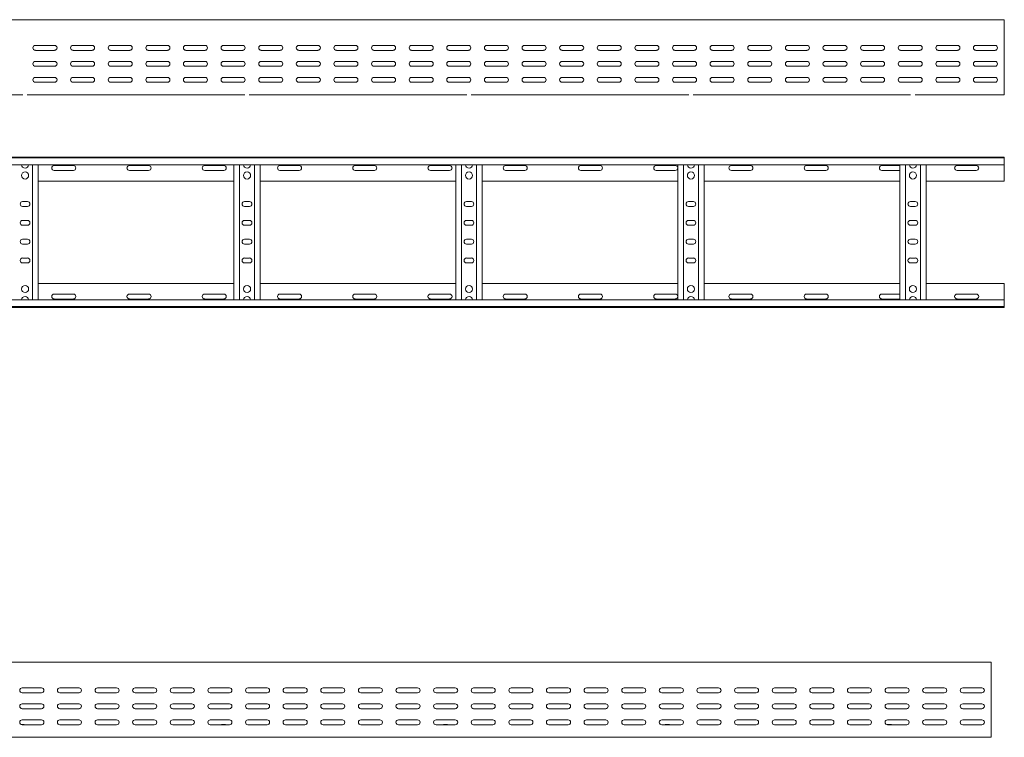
# Model space of a CAD drawing. Header units: millimetres. Extents: x -675 to 3662, y -5029 to -70.
# Tile 11 of 11: x 2354 to 3662, y -1024 to -70. Entities that reach past the tile are written whole.
import ezdxf

# ---------------------------------------------------------------- set-up
doc = ezdxf.new("R2010")
doc.units = ezdxf.units.MM

msp = doc.modelspace()

# ---------------------------------------------------------------- linework, layer by layer
at = {"color": 7, "linetype": 'Continuous', "lineweight": 15}
for p, q in [((3662.3, -69.8), (715.3, -69.8)), ((3662.3, -77.3), (3662.3, -69.8)), ((3662.3, -82.6), (3662.3, -77.3)), ((3662.3, -82.6), (3662.3, -82.9)), ((3662.3, -87.1), (3662.3, -82.9)), ((3662.3, -87.1), (3662.3, -166.8)), ((2400, -104.1), (2374.5, -104.1)), ((2450, -104.1), (2424.5, -104.1)), ((2500, -104.1), (2474.5, -104.1)), ((2550, -104.1), (2524.5, -104.1)), ((2600, -104.1), (2574.5, -104.1)), ((2650, -104.1), (2624.5, -104.1)), ((2700, -104.1), (2674.5, -104.1)), ((2750, -104.1), (2724.5, -104.1)), ((2800, -104.1), (2774.5, -104.1)), ((2850, -104.1), (2824.5, -104.1)), ((2900, -104.1), (2874.5, -104.1)), ((2950, -104.1), (2924.5, -104.1)), ((3000, -104.1), (2974.5, -104.1)), ((3050, -104.1), (3024.5, -104.1)), ((3100, -104.1), (3074.5, -104.1)), ((3150, -104.1), (3124.5, -104.1)), ((3200, -104.1), (3174.5, -104.1)), ((3250, -104.1), (3224.5, -104.1)), ((3300, -104.1), (3274.5, -104.1)), ((3350, -104.1), (3324.5, -104.1)), ((3400, -104.1), (3374.5, -104.1)), ((3450, -104.1), (3424.5, -104.1)), ((3500, -104.1), (3474.5, -104.1)), ((3550, -104.1), (3524.5, -104.1)), ((3600, -104.1), (3574.5, -104.1)), ((3650, -104.1), (3624.5, -104.1)), ((2374.5, -110.6), (2400, -110.6)), ((2424.5, -110.6), (2450, -110.6)), ((2474.5, -110.6), (2500, -110.6)), ((2524.5, -110.6), (2550, -110.6)), ((2574.5, -110.6), (2600, -110.6)), ((2624.5, -110.6), (2650, -110.6)), ((2674.5, -110.6), (2700, -110.6)), ((2724.5, -110.6), (2750, -110.6)), ((2774.5, -110.6), (2800, -110.6)), ((2824.5, -110.6), (2850, -110.6)), ((2874.5, -110.6), (2900, -110.6)), ((2924.5, -110.6), (2950, -110.6)), ((2974.5, -110.6), (3000, -110.6)), ((3024.5, -110.6), (3050, -110.6)), ((3074.5, -110.6), (3100, -110.6)), ((3124.5, -110.6), (3150, -110.6)), ((3174.5, -110.6), (3200, -110.6)), ((3224.5, -110.6), (3250, -110.6)), ((3274.5, -110.6), (3300, -110.6)), ((3324.5, -110.6), (3350, -110.6)), ((3374.5, -110.6), (3400, -110.6)), ((3424.5, -110.6), (3450, -110.6)), ((3474.5, -110.6), (3500, -110.6)), ((3524.5, -110.6), (3550, -110.6)), ((3574.5, -110.6), (3600, -110.6)), ((3624.5, -110.6), (3650, -110.6)), ((2400, -125.3), (2374.5, -125.3)), ((2450, -125.3), (2424.5, -125.3)), ((2500, -125.3), (2474.5, -125.3)), ((2550, -125.3), (2524.5, -125.3)), ((2600, -125.3), (2574.5, -125.3)), ((2650, -125.3), (2624.5, -125.3)), ((2700, -125.3), (2674.5, -125.3)), ((2750, -125.3), (2724.5, -125.3)), ((2800, -125.3), (2774.5, -125.3)), ((2850, -125.3), (2824.5, -125.3)), ((2900, -125.3), (2874.5, -125.3)), ((2950, -125.3), (2924.5, -125.3)), ((3000, -125.3), (2974.5, -125.3)), ((3050, -125.3), (3024.5, -125.3)), ((3100, -125.3), (3074.5, -125.3)), ((3150, -125.3), (3124.5, -125.3)), ((3200, -125.3), (3174.5, -125.3)), ((3250, -125.3), (3224.5, -125.3)), ((3300, -125.3), (3274.5, -125.3)), ((3350, -125.3), (3324.5, -125.3)), ((3400, -125.3), (3374.5, -125.3)), ((3450, -125.3), (3424.5, -125.3)), ((3500, -125.3), (3474.5, -125.3)), ((3550, -125.3), (3524.5, -125.3)), ((3600, -125.3), (3574.5, -125.3)), ((3650, -125.3), (3624.5, -125.3)), ((2374.5, -131.8), (2400, -131.8)), ((2424.5, -131.8), (2450, -131.8)), ((2474.5, -131.8), (2500, -131.8)), ((2524.5, -131.8), (2550, -131.8)), ((2574.5, -131.8), (2600, -131.8)), ((2624.5, -131.8), (2650, -131.8)), ((2674.5, -131.8), (2700, -131.8)), ((2724.5, -131.8), (2750, -131.8)), ((2774.5, -131.8), (2800, -131.8)), ((2824.5, -131.8), (2850, -131.8)), ((2874.5, -131.8), (2900, -131.8)), ((2924.5, -131.8), (2950, -131.8)), ((2974.5, -131.8), (3000, -131.8)), ((3024.5, -131.8), (3050, -131.8)), ((3074.5, -131.8), (3100, -131.8)), ((3124.5, -131.8), (3150, -131.8)), ((3174.5, -131.8), (3200, -131.8)), ((3224.5, -131.8), (3250, -131.8)), ((3274.5, -131.8), (3300, -131.8)), ((3324.5, -131.8), (3350, -131.8)), ((3374.5, -131.8), (3400, -131.8)), ((3424.5, -131.8), (3450, -131.8)), ((3474.5, -131.8), (3500, -131.8)), ((3524.5, -131.8), (3550, -131.8)), ((3574.5, -131.8), (3600, -131.8)), ((3624.5, -131.8), (3650, -131.8)), ((2373.4, -152.9), (2376.5, -152.9)), ((2400, -146.6), (2374.5, -146.6)), ((2374.5, -153.1), (2400, -153.1)), ((2450, -146.6), (2424.5, -146.6)), ((2424.5, -153.1), (2450, -153.1)), ((2500, -146.6), (2474.5, -146.6)), ((2474.5, -153.1), (2500, -153.1)), ((2550, -146.6), (2524.5, -146.6)), ((2524.5, -153.1), (2550, -153.1)), ((2600, -146.6), (2574.5, -146.6)), ((2574.5, -153.1), (2600, -153.1)), ((2650, -146.6), (2624.5, -146.6)), ((2624.5, -153.1), (2650, -153.1)), ((2640.1, -152.9), (2644, -152.9)), ((2700, -146.6), (2674.5, -146.6)), ((2674.5, -153.1), (2700, -153.1)), ((2750, -146.6), (2724.5, -146.6)), ((2724.5, -153.1), (2750, -153.1)), ((2800, -146.6), (2774.5, -146.6)), ((2774.5, -153.1), (2800, -153.1)), ((2850, -146.6), (2824.5, -146.6)), ((2824.5, -153.1), (2850, -153.1)), ((2900, -146.6), (2874.5, -146.6)), ((2874.5, -153.1), (2900, -153.1)), ((2950, -146.6), (2924.5, -146.6)), ((2924.5, -153.1), (2950, -153.1)), ((2935.1, -152.9), (2939, -152.9)), ((3000, -146.6), (2974.5, -146.6)), ((2974.5, -153.1), (3000, -153.1)), ((3050, -146.6), (3024.5, -146.6)), ((3024.5, -153.1), (3050, -153.1)), ((3100, -146.6), (3074.5, -146.6)), ((3074.5, -153.1), (3100, -153.1)), ((3150, -146.6), (3124.5, -146.6)), ((3124.5, -153.1), (3150, -153.1)), ((3200, -146.6), (3174.5, -146.6)), ((3174.5, -153.1), (3200, -153.1)), ((3250, -146.6), (3224.5, -146.6)), ((3224.5, -153.1), (3250, -153.1)), ((3230.1, -152.9), (3234, -152.9)), ((3300, -146.6), (3274.5, -146.6)), ((3274.5, -153.1), (3300, -153.1)), ((3350, -146.6), (3324.5, -146.6)), ((3324.5, -153.1), (3350, -153.1)), ((3400, -146.6), (3374.5, -146.6)), ((3374.5, -153.1), (3400, -153.1)), ((3450, -146.6), (3424.5, -146.6)), ((3424.5, -153.1), (3450, -153.1)), ((3500, -146.6), (3474.5, -146.6)), ((3474.5, -153.1), (3500, -153.1)), ((3550, -146.6), (3524.5, -146.6)), ((3524.5, -153.1), (3550, -153.1)), ((3525.1, -152.9), (3529, -152.9)), ((3600, -146.6), (3574.5, -146.6)), ((3574.5, -153.1), (3600, -153.1)), ((3650, -146.6), (3624.5, -146.6)), ((3624.5, -153.1), (3650, -153.1)), ((2068.7, -169.8), (2357.8, -169.8)), ((2363.7, -169.8), (2652.8, -169.8)), ((2658.7, -169.8), (2947.8, -169.8)), ((2953.7, -169.8), (3242.8, -169.8)), ((3248.7, -169.8), (3537.8, -169.8)), ((3543.7, -169.8), (3662.3, -169.8)), ((3662.3, -169.8), (3662.3, -166.8)), ((715.2, -252.5), (3662.3, -252.5)), ((3662.3, -253.6), (715.3, -253.6)), ((3662.3, -252.5), (3662.3, -253.6)), ((3662.3, -253.6), (3662.3, -262.7)), ((715.3, -262.7), (3662.3, -262.7)), ((2370.8, -442.3), (2370.8, -262.7)), ((2378.3, -442.3), (2378.3, -262.7)), ((2425, -263.8), (2399.5, -263.8)), ((2399.5, -270.3), (2425, -270.3)), ((2525, -263.8), (2499.5, -263.8)), ((2499.5, -270.3), (2525, -270.3)), ((2625, -263.8), (2599.5, -263.8)), ((2599.5, -270.3), (2625, -270.3)), ((2638.3, -442.3), (2638.3, -262.7)), ((2645.8, -442.3), (2645.8, -262.7)), ((2665.8, -442.3), (2665.8, -262.7)), ((2673.3, -442.3), (2673.3, -262.7)), ((2725, -263.8), (2699.5, -263.8)), ((2699.5, -270.3), (2725, -270.3)), ((2825, -263.8), (2799.5, -263.8)), ((2799.5, -270.3), (2825, -270.3)), ((2925, -263.8), (2899.5, -263.8)), ((2899.5, -270.3), (2925, -270.3)), ((2933.3, -442.3), (2933.3, -262.7)), ((2940.8, -442.3), (2940.8, -262.7)), ((2960.8, -442.3), (2960.8, -262.7)), ((2968.3, -442.3), (2968.3, -262.7)), ((3025, -263.8), (2999.5, -263.8)), ((2999.5, -270.3), (3025, -270.3)), ((3125, -263.8), (3099.5, -263.8)), ((3099.5, -270.3), (3125, -270.3)), ((3225, -263.8), (3199.5, -263.8)), ((3199.5, -270.3), (3225, -270.3)), ((3228.3, -442.3), (3228.3, -262.7)), ((3235.8, -442.3), (3235.8, -262.7)), ((3255.8, -442.3), (3255.8, -262.7)), ((3263.3, -442.3), (3263.3, -262.7)), ((3325, -263.8), (3299.5, -263.8)), ((3299.5, -270.3), (3325, -270.3)), ((3425, -263.8), (3399.5, -263.8)), ((3399.5, -270.3), (3425, -270.3)), ((3523.3, -263.8), (3499.5, -263.8)), ((3499.5, -270.3), (3523.3, -270.3)), ((3523.3, -442.3), (3523.3, -262.7)), ((3530.8, -442.3), (3530.8, -262.7)), ((3550.8, -442.3), (3550.8, -262.7)), ((3558.3, -442.3), (3558.3, -262.7)), ((3625, -263.8), (3599.5, -263.8)), ((3599.5, -270.3), (3625, -270.3)), ((3662.3, -262.7), (3662.3, -284.5)), ((2378.3, -284.5), (2638.3, -284.5)), ((2673.3, -284.5), (2933.3, -284.5)), ((2968.3, -284.5), (3228.3, -284.5)), ((3263.3, -284.5), (3523.3, -284.5)), ((3558.3, -284.5), (3662.3, -284.5)), ((2364, -311.8), (2357.5, -311.8)), ((2659, -311.8), (2652.5, -311.8)), ((2954, -311.8), (2947.5, -311.8)), ((3249, -311.8), (3242.5, -311.8)), ((3544, -311.8), (3537.5, -311.8)), ((2357.5, -318.3), (2364, -318.3)), ((2652.5, -318.3), (2659, -318.3)), ((2947.5, -318.3), (2954, -318.3)), ((3242.5, -318.3), (3249, -318.3)), ((3537.5, -318.3), (3544, -318.3)), ((2364, -336.8), (2357.5, -336.8)), ((2659, -336.8), (2652.5, -336.8)), ((2954, -336.8), (2947.5, -336.8)), ((3249, -336.8), (3242.5, -336.8)), ((3544, -336.8), (3537.5, -336.8)), ((2357.5, -343.3), (2364, -343.3)), ((2652.5, -343.3), (2659, -343.3)), ((2947.5, -343.3), (2954, -343.3)), ((3242.5, -343.3), (3249, -343.3)), ((3537.5, -343.3), (3544, -343.3)), ((2364, -361.8), (2357.5, -361.8)), ((2659, -361.8), (2652.5, -361.8)), ((2954, -361.8), (2947.5, -361.8)), ((3249, -361.8), (3242.5, -361.8)), ((3544, -361.8), (3537.5, -361.8)), ((2357.5, -368.3), (2364, -368.3)), ((2652.5, -368.3), (2659, -368.3)), ((2947.5, -368.3), (2954, -368.3)), ((3242.5, -368.3), (3249, -368.3)), ((3537.5, -368.3), (3544, -368.3)), ((2364, -386.8), (2357.5, -386.8)), ((2659, -386.8), (2652.5, -386.8)), ((2954, -386.8), (2947.5, -386.8)), ((3249, -386.8), (3242.5, -386.8)), ((3544, -386.8), (3537.5, -386.8)), ((2357.5, -393.3), (2364, -393.3)), ((2652.5, -393.3), (2659, -393.3)), ((2947.5, -393.3), (2954, -393.3)), ((3242.5, -393.3), (3249, -393.3)), ((3537.5, -393.3), (3544, -393.3)), ((2378.3, -420.5), (2638.3, -420.5)), ((2673.3, -420.5), (2933.3, -420.5)), ((2968.3, -420.5), (3228.3, -420.5)), ((3263.3, -420.5), (3523.3, -420.5)), ((3558.3, -420.5), (3662.3, -420.5)), ((3662.3, -442.3), (3662.3, -420.5)), ((3662.3, -442.3), (715.3, -442.3)), ((2399.5, -434.8), (2425, -434.8)), ((2425, -441.3), (2399.5, -441.3)), ((2499.5, -434.8), (2525, -434.8)), ((2525, -441.3), (2499.5, -441.3)), ((2599.5, -434.8), (2625, -434.8)), ((2625, -441.3), (2599.5, -441.3)), ((2699.5, -434.8), (2725, -434.8)), ((2725, -441.3), (2699.5, -441.3)), ((2799.5, -434.8), (2825, -434.8)), ((2825, -441.3), (2799.5, -441.3)), ((2899.5, -434.8), (2925, -434.8)), ((2925, -441.3), (2899.5, -441.3)), ((2999.5, -434.8), (3025, -434.8)), ((3025, -441.3), (2999.5, -441.3)), ((3099.5, -434.8), (3125, -434.8)), ((3125, -441.3), (3099.5, -441.3)), ((3199.5, -434.8), (3225, -434.8)), ((3225, -441.3), (3199.5, -441.3)), ((3299.5, -434.8), (3325, -434.8)), ((3325, -441.3), (3299.5, -441.3)), ((3399.5, -434.8), (3425, -434.8)), ((3425, -441.3), (3399.5, -441.3)), ((3499.5, -434.8), (3523.3, -434.8)), ((3523.3, -441.3), (3499.5, -441.3)), ((3599.5, -434.8), (3625, -434.8)), ((3625, -441.3), (3599.5, -441.3)), ((3662.3, -451.4), (3662.3, -442.3)), ((715.2, -452.5), (3662.3, -452.5)), ((715.3, -451.4), (3662.3, -451.4)), ((3662.3, -452.5), (3662.3, -451.4)), ((3644.7, -924.2), (697.7, -924.2)), ((3644.7, -931.7), (3644.7, -924.2)), ((3644.7, -937), (3644.7, -931.7)), ((3644.7, -937), (3644.7, -937.3)), ((3644.7, -941.5), (3644.7, -937.3)), ((3644.7, -941.5), (3644.7, -1021.2)), ((2382.5, -958.4), (2357, -958.4)), ((2357, -964.9), (2382.5, -964.9)), ((2432.5, -958.4), (2407, -958.4)), ((2407, -964.9), (2432.5, -964.9)), ((2482.5, -958.4), (2457, -958.4)), ((2457, -964.9), (2482.5, -964.9)), ((2532.5, -958.4), (2507, -958.4)), ((2507, -964.9), (2532.5, -964.9)), ((2582.5, -958.4), (2557, -958.4)), ((2557, -964.9), (2582.5, -964.9)), ((2632.5, -958.4), (2607, -958.4)), ((2607, -964.9), (2632.5, -964.9)), ((2682.5, -958.4), (2657, -958.4)), ((2657, -964.9), (2682.5, -964.9)), ((2732.5, -958.4), (2707, -958.4)), ((2707, -964.9), (2732.5, -964.9)), ((2782.5, -958.4), (2757, -958.4)), ((2757, -964.9), (2782.5, -964.9)), ((2832.5, -958.4), (2807, -958.4)), ((2807, -964.9), (2832.5, -964.9)), ((2882.5, -958.4), (2857, -958.4)), ((2857, -964.9), (2882.5, -964.9)), ((2932.5, -958.4), (2907, -958.4)), ((2907, -964.9), (2932.5, -964.9)), ((2982.5, -958.4), (2957, -958.4)), ((2957, -964.9), (2982.5, -964.9)), ((3032.5, -958.4), (3007, -958.4)), ((3007, -964.9), (3032.5, -964.9)), ((3082.5, -958.4), (3057, -958.4)), ((3057, -964.9), (3082.5, -964.9)), ((3132.5, -958.4), (3107, -958.4)), ((3107, -964.9), (3132.5, -964.9)), ((3182.5, -958.4), (3157, -958.4)), ((3157, -964.9), (3182.5, -964.9)), ((3232.5, -958.4), (3207, -958.4)), ((3207, -964.9), (3232.5, -964.9)), ((3282.5, -958.4), (3257, -958.4)), ((3257, -964.9), (3282.5, -964.9)), ((3332.5, -958.4), (3307, -958.4)), ((3307, -964.9), (3332.5, -964.9)), ((3382.5, -958.4), (3357, -958.4)), ((3357, -964.9), (3382.5, -964.9)), ((3432.5, -958.4), (3407, -958.4)), ((3407, -964.9), (3432.5, -964.9)), ((3482.5, -958.4), (3457, -958.4)), ((3457, -964.9), (3482.5, -964.9)), ((3532.5, -958.4), (3507, -958.4)), ((3507, -964.9), (3532.5, -964.9)), ((3582.5, -958.4), (3557, -958.4)), ((3557, -964.9), (3582.5, -964.9)), ((3632.5, -958.4), (3607, -958.4)), ((3607, -964.9), (3632.5, -964.9)), ((2382.5, -979.7), (2357, -979.7)), ((2432.5, -979.7), (2407, -979.7)), ((2482.5, -979.7), (2457, -979.7)), ((2532.5, -979.7), (2507, -979.7)), ((2582.5, -979.7), (2557, -979.7)), ((2632.5, -979.7), (2607, -979.7)), ((2682.5, -979.7), (2657, -979.7)), ((2732.5, -979.7), (2707, -979.7)), ((2782.5, -979.7), (2757, -979.7)), ((2832.5, -979.7), (2807, -979.7)), ((2882.5, -979.7), (2857, -979.7)), ((2932.5, -979.7), (2907, -979.7)), ((2982.5, -979.7), (2957, -979.7)), ((3032.5, -979.7), (3007, -979.7)), ((3082.5, -979.7), (3057, -979.7)), ((3132.5, -979.7), (3107, -979.7)), ((3182.5, -979.7), (3157, -979.7)), ((3232.5, -979.7), (3207, -979.7)), ((3282.5, -979.7), (3257, -979.7)), ((3332.5, -979.7), (3307, -979.7)), ((3382.5, -979.7), (3357, -979.7)), ((3432.5, -979.7), (3407, -979.7)), ((3482.5, -979.7), (3457, -979.7)), ((3532.5, -979.7), (3507, -979.7)), ((3582.5, -979.7), (3557, -979.7)), ((3632.5, -979.7), (3607, -979.7)), ((2357, -986.2), (2382.5, -986.2)), ((2407, -986.2), (2432.5, -986.2)), ((2457, -986.2), (2482.5, -986.2)), ((2507, -986.2), (2532.5, -986.2)), ((2557, -986.2), (2582.5, -986.2)), ((2607, -986.2), (2632.5, -986.2)), ((2657, -986.2), (2682.5, -986.2)), ((2707, -986.2), (2732.5, -986.2)), ((2757, -986.2), (2782.5, -986.2)), ((2807, -986.2), (2832.5, -986.2)), ((2857, -986.2), (2882.5, -986.2)), ((2907, -986.2), (2932.5, -986.2)), ((2957, -986.2), (2982.5, -986.2)), ((3007, -986.2), (3032.5, -986.2)), ((3057, -986.2), (3082.5, -986.2)), ((3107, -986.2), (3132.5, -986.2)), ((3157, -986.2), (3182.5, -986.2)), ((3207, -986.2), (3232.5, -986.2)), ((3257, -986.2), (3282.5, -986.2)), ((3307, -986.2), (3332.5, -986.2)), ((3357, -986.2), (3382.5, -986.2)), ((3407, -986.2), (3432.5, -986.2)), ((3457, -986.2), (3482.5, -986.2)), ((3507, -986.2), (3532.5, -986.2)), ((3557, -986.2), (3582.5, -986.2)), ((3607, -986.2), (3632.5, -986.2)), ((2355.9, -1007.3), (2358.9, -1007.3)), ((2382.5, -1000.9), (2357, -1000.9)), ((2357, -1007.4), (2382.5, -1007.4)), ((2432.5, -1000.9), (2407, -1000.9)), ((2407, -1007.4), (2432.5, -1007.4)), ((2482.5, -1000.9), (2457, -1000.9)), ((2457, -1007.4), (2482.5, -1007.4)), ((2532.5, -1000.9), (2507, -1000.9)), ((2507, -1007.4), (2532.5, -1007.4)), ((2582.5, -1000.9), (2557, -1000.9)), ((2557, -1007.4), (2582.5, -1007.4)), ((2632.5, -1000.9), (2607, -1000.9)), ((2607, -1007.4), (2632.5, -1007.4)), ((2622.5, -1007.3), (2626.4, -1007.3)), ((2682.5, -1000.9), (2657, -1000.9)), ((2657, -1007.4), (2682.5, -1007.4)), ((2732.5, -1000.9), (2707, -1000.9)), ((2707, -1007.4), (2732.5, -1007.4)), ((2782.5, -1000.9), (2757, -1000.9)), ((2757, -1007.4), (2782.5, -1007.4)), ((2832.5, -1000.9), (2807, -1000.9)), ((2807, -1007.4), (2832.5, -1007.4)), ((2882.5, -1000.9), (2857, -1000.9)), ((2857, -1007.4), (2882.5, -1007.4)), ((2932.5, -1000.9), (2907, -1000.9)), ((2907, -1007.4), (2932.5, -1007.4)), ((2917.5, -1007.3), (2921.4, -1007.3)), ((2982.5, -1000.9), (2957, -1000.9)), ((2957, -1007.4), (2982.5, -1007.4)), ((3032.5, -1000.9), (3007, -1000.9)), ((3007, -1007.4), (3032.5, -1007.4)), ((3082.5, -1000.9), (3057, -1000.9)), ((3057, -1007.4), (3082.5, -1007.4)), ((3132.5, -1000.9), (3107, -1000.9)), ((3107, -1007.4), (3132.5, -1007.4)), ((3182.5, -1000.9), (3157, -1000.9)), ((3157, -1007.4), (3182.5, -1007.4)), ((3232.5, -1000.9), (3207, -1000.9)), ((3207, -1007.4), (3232.5, -1007.4)), ((3212.5, -1007.3), (3216.4, -1007.3)), ((3282.5, -1000.9), (3257, -1000.9)), ((3257, -1007.4), (3282.5, -1007.4)), ((3332.5, -1000.9), (3307, -1000.9)), ((3307, -1007.4), (3332.5, -1007.4)), ((3382.5, -1000.9), (3357, -1000.9)), ((3357, -1007.4), (3382.5, -1007.4)), ((3432.5, -1000.9), (3407, -1000.9)), ((3407, -1007.4), (3432.5, -1007.4)), ((3482.5, -1000.9), (3457, -1000.9)), ((3457, -1007.4), (3482.5, -1007.4)), ((3532.5, -1000.9), (3507, -1000.9)), ((3507, -1007.4), (3532.5, -1007.4)), ((3507.5, -1007.3), (3511.4, -1007.3)), ((3582.5, -1000.9), (3557, -1000.9)), ((3557, -1007.4), (3582.5, -1007.4)), ((3632.5, -1000.9), (3607, -1000.9)), ((3607, -1007.4), (3632.5, -1007.4)), ((1756.2, -1024.2), (2635.3, -1024.2)), ((2635.3, -1024.2), (2641.2, -1024.2)), ((2641.2, -1024.2), (3520.3, -1024.2)), ((3520.3, -1024.2), (3526.2, -1024.2)), ((3526.2, -1024.2), (3644.7, -1024.2)), ((3644.7, -1024.2), (3644.7, -1021.2))]:
    msp.add_line(p, q, dxfattribs=at)
for centre in [(2360.8, -277), (2655.8, -277), (2950.8, -277), (3245.8, -277), (3540.8, -277), (2360.8, -428), (2655.8, -428), (2950.8, -428), (3245.8, -428), (3540.8, -428)]:
    msp.add_circle(centre, 4.75, dxfattribs=at)
for centre, radius, start, end in [((2374.5, -107.3), 3.25, 90, 270), ((2400, -107.3), 3.25, 270, 90), ((2424.5, -107.3), 3.25, 90, 270), ((2450, -107.3), 3.25, 270, 90), ((2474.5, -107.3), 3.25, 90, 270), ((2500, -107.3), 3.25, 270, 90), ((2524.5, -107.3), 3.25, 90, 270), ((2550, -107.3), 3.25, 270, 90), ((2574.5, -107.3), 3.25, 90, 270), ((2600, -107.3), 3.25, 270, 90), ((2624.5, -107.3), 3.25, 90, 270), ((2650, -107.3), 3.25, 270, 90), ((2674.5, -107.3), 3.25, 90, 270), ((2700, -107.3), 3.25, 270, 90), ((2724.5, -107.3), 3.25, 90, 270), ((2750, -107.3), 3.25, 270, 90), ((2774.5, -107.3), 3.25, 90, 270), ((2800, -107.3), 3.25, 270, 90), ((2824.5, -107.3), 3.25, 90, 270), ((2850, -107.3), 3.25, 270, 90), ((2874.5, -107.3), 3.25, 90, 270), ((2900, -107.3), 3.25, 270, 90), ((2924.5, -107.3), 3.25, 90, 270), ((2950, -107.3), 3.25, 270, 90), ((2974.5, -107.3), 3.25, 90, 270), ((3000, -107.3), 3.25, 270, 90), ((3024.5, -107.3), 3.25, 90, 270), ((3050, -107.3), 3.25, 270, 90), ((3074.5, -107.3), 3.25, 90, 270), ((3100, -107.3), 3.25, 270, 90), ((3124.5, -107.3), 3.25, 90, 270), ((3150, -107.3), 3.25, 270, 90), ((3174.5, -107.3), 3.25, 90, 270), ((3200, -107.3), 3.25, 270, 90), ((3224.5, -107.3), 3.25, 90, 270), ((3250, -107.3), 3.25, 270, 90), ((3274.5, -107.3), 3.25, 90, 270), ((3300, -107.3), 3.25, 270, 90), ((3324.5, -107.3), 3.25, 90, 270), ((3350, -107.3), 3.25, 270, 90), ((3374.5, -107.3), 3.25, 90, 270), ((3400, -107.3), 3.25, 270, 90), ((3424.5, -107.3), 3.25, 90, 270), ((3450, -107.3), 3.25, 270, 90), ((3474.5, -107.3), 3.25, 90, 270), ((3500, -107.3), 3.25, 270, 90), ((3524.5, -107.3), 3.25, 90, 270), ((3550, -107.3), 3.25, 270, 90), ((3574.5, -107.3), 3.25, 90, 270), ((3600, -107.3), 3.25, 270, 90), ((3624.5, -107.3), 3.25, 90, 270), ((3650, -107.3), 3.25, 270, 90), ((2374.5, -128.6), 3.25, 90, 270), ((2400, -128.6), 3.25, 270, 90), ((2424.5, -128.6), 3.25, 90, 270), ((2450, -128.6), 3.25, 270, 90), ((2474.5, -128.6), 3.25, 90, 270), ((2500, -128.6), 3.25, 270, 90), ((2524.5, -128.6), 3.25, 90, 270), ((2550, -128.6), 3.25, 270, 90), ((2574.5, -128.6), 3.25, 90, 270), ((2600, -128.6), 3.25, 270, 90), ((2624.5, -128.6), 3.25, 90, 270), ((2650, -128.6), 3.25, 270, 90), ((2674.5, -128.6), 3.25, 90, 270), ((2700, -128.6), 3.25, 270, 90), ((2724.5, -128.6), 3.25, 90, 270), ((2750, -128.6), 3.25, 270, 90), ((2774.5, -128.6), 3.25, 90, 270), ((2800, -128.6), 3.25, 270, 90), ((2824.5, -128.6), 3.25, 90, 270), ((2850, -128.6), 3.25, 270, 90), ((2874.5, -128.6), 3.25, 90, 270), ((2900, -128.6), 3.25, 270, 90), ((2924.5, -128.6), 3.25, 90, 270), ((2950, -128.6), 3.25, 270, 90), ((2974.5, -128.6), 3.25, 90, 270), ((3000, -128.6), 3.25, 270, 90), ((3024.5, -128.6), 3.25, 90, 270), ((3050, -128.6), 3.25, 270, 90), ((3074.5, -128.6), 3.25, 90, 270), ((3100, -128.6), 3.25, 270, 90), ((3124.5, -128.6), 3.25, 90, 270), ((3150, -128.6), 3.25, 270, 90), ((3174.5, -128.6), 3.25, 90, 270), ((3200, -128.6), 3.25, 270, 90), ((3224.5, -128.6), 3.25, 90, 270), ((3250, -128.6), 3.25, 270, 90), ((3274.5, -128.6), 3.25, 90, 270), ((3300, -128.6), 3.25, 270, 90), ((3324.5, -128.6), 3.25, 90, 270), ((3350, -128.6), 3.25, 270, 90), ((3374.5, -128.6), 3.25, 90, 270), ((3400, -128.6), 3.25, 270, 90), ((3424.5, -128.6), 3.25, 90, 270), ((3450, -128.6), 3.25, 270, 90), ((3474.5, -128.6), 3.25, 90, 270), ((3500, -128.6), 3.25, 270, 90), ((3524.5, -128.6), 3.25, 90, 270), ((3550, -128.6), 3.25, 270, 90), ((3574.5, -128.6), 3.25, 90, 270), ((3600, -128.6), 3.25, 270, 90), ((3624.5, -128.6), 3.25, 90, 270), ((3650, -128.6), 3.25, 270, 90), ((2374.5, -149.8), 3.25, 90, 270), ((2376.5, -154.7), 1.8, 63.4372, 90), ((2400, -149.8), 3.25, 270, 90), ((2424.5, -149.8), 3.25, 90, 270), ((2450, -149.8), 3.25, 270, 90), ((2474.5, -149.8), 3.25, 90, 270), ((2500, -149.8), 3.25, 270, 90), ((2524.5, -149.8), 3.25, 90, 270), ((2550, -149.8), 3.25, 270, 90), ((2574.5, -149.8), 3.25, 90, 270), ((2600, -149.8), 3.25, 270, 90), ((2624.5, -149.8), 3.25, 90, 270), ((2640.1, -154.7), 1.8, 90, 116.5628), ((2644, -154.7), 1.8, 63.4372, 90), ((2650, -149.8), 3.25, 270, 90), ((2674.5, -149.8), 3.25, 90, 270), ((2700, -149.8), 3.25, 270, 90), ((2724.5, -149.8), 3.25, 90, 270), ((2750, -149.8), 3.25, 270, 90), ((2774.5, -149.8), 3.25, 90, 270), ((2800, -149.8), 3.25, 270, 90), ((2824.5, -149.8), 3.25, 90, 270), ((2850, -149.8), 3.25, 270, 90), ((2874.5, -149.8), 3.25, 90, 270), ((2900, -149.8), 3.25, 270, 90), ((2924.5, -149.8), 3.25, 90, 270), ((2935.1, -154.7), 1.8, 90, 116.5628), ((2939, -154.7), 1.8, 63.4372, 90), ((2950, -149.8), 3.25, 270, 90), ((2974.5, -149.8), 3.25, 90, 270), ((3000, -149.8), 3.25, 270, 90), ((3024.5, -149.8), 3.25, 90, 270), ((3050, -149.8), 3.25, 270, 90), ((3074.5, -149.8), 3.25, 90, 270), ((3100, -149.8), 3.25, 270, 90), ((3124.5, -149.8), 3.25, 90, 270), ((3150, -149.8), 3.25, 270, 90), ((3174.5, -149.8), 3.25, 90, 270), ((3200, -149.8), 3.25, 270, 90), ((3224.5, -149.8), 3.25, 90, 270), ((3230.1, -154.7), 1.8, 90, 116.5628), ((3234, -154.7), 1.8, 63.4372, 90), ((3250, -149.8), 3.25, 270, 90), ((3274.5, -149.8), 3.25, 90, 270), ((3300, -149.8), 3.25, 270, 90), ((3324.5, -149.8), 3.25, 90, 270), ((3350, -149.8), 3.25, 270, 90), ((3374.5, -149.8), 3.25, 90, 270), ((3400, -149.8), 3.25, 270, 90), ((3424.5, -149.8), 3.25, 90, 270), ((3450, -149.8), 3.25, 270, 90), ((3474.5, -149.8), 3.25, 90, 270), ((3500, -149.8), 3.25, 270, 90), ((3524.5, -149.8), 3.25, 90, 270), ((3525.1, -154.7), 1.8, 90, 115.9384), ((3529, -154.7), 1.8, 63.4372, 90), ((3550, -149.8), 3.25, 270, 90), ((3574.5, -149.8), 3.25, 90, 270), ((3600, -149.8), 3.25, 270, 90), ((3624.5, -149.8), 3.25, 90, 270), ((3650, -149.8), 3.25, 270, 90), ((2360.8, -262.4), 4.75, 183.9233, 356.0767), ((2399.5, -267), 3.25, 90, 270), ((2425, -267), 3.25, 270, 90), ((2499.5, -267), 3.25, 90, 270), ((2525, -267), 3.25, 270, 90), ((2599.5, -267), 3.25, 90, 270), ((2625, -267), 3.25, 270, 90), ((2655.8, -262.4), 4.75, 183.9233, 356.0767), ((2699.5, -267), 3.25, 90, 270), ((2725, -267), 3.25, 270, 90), ((2799.5, -267), 3.25, 90, 270), ((2825, -267), 3.25, 270, 90), ((2899.5, -267), 3.25, 90, 270), ((2925, -267), 3.25, 270, 90), ((2950.8, -262.4), 4.75, 183.9233, 356.0767), ((2999.5, -267), 3.25, 90, 270), ((3025, -267), 3.25, 270, 90), ((3099.5, -267), 3.25, 90, 270), ((3125, -267), 3.25, 270, 90), ((3199.5, -267), 3.25, 90, 270), ((3225, -267), 3.25, 270, 90), ((3245.8, -262.4), 4.75, 183.9233, 356.0767), ((3299.5, -267), 3.25, 90, 270), ((3325, -267), 3.25, 270, 90), ((3399.5, -267), 3.25, 90, 270), ((3425, -267), 3.25, 270, 90), ((3499.5, -267), 3.25, 90, 270), ((3540.8, -262.4), 4.75, 183.9233, 356.0767), ((3599.5, -267), 3.25, 90, 270), ((3625, -267), 3.25, 270, 90), ((2357.5, -315), 3.25, 90, 270), ((2364, -315), 3.25, 270, 90), ((2652.5, -315), 3.25, 90, 270), ((2659, -315), 3.25, 270, 90), ((2947.5, -315), 3.25, 90, 270), ((2954, -315), 3.25, 270, 90), ((3242.5, -315), 3.25, 90, 270), ((3249, -315), 3.25, 270, 90), ((3537.5, -315), 3.25, 90, 270), ((3544, -315), 3.25, 270, 90), ((2357.5, -340), 3.25, 90, 270), ((2364, -340), 3.25, 270, 90), ((2652.5, -340), 3.25, 90, 270), ((2659, -340), 3.25, 270, 90), ((2947.5, -340), 3.25, 90, 270), ((2954, -340), 3.25, 270, 90), ((3242.5, -340), 3.25, 90, 270), ((3249, -340), 3.25, 270, 90), ((3537.5, -340), 3.25, 90, 270), ((3544, -340), 3.25, 270, 90), ((2357.5, -365), 3.25, 90, 270), ((2364, -365), 3.25, 270, 90), ((2652.5, -365), 3.25, 90, 270), ((2659, -365), 3.25, 270, 90), ((2947.5, -365), 3.25, 90, 270), ((2954, -365), 3.25, 270, 90), ((3242.5, -365), 3.25, 90, 270), ((3249, -365), 3.25, 270, 90), ((3537.5, -365), 3.25, 90, 270), ((3544, -365), 3.25, 270, 90), ((2357.5, -390), 3.25, 90, 270), ((2364, -390), 3.25, 270, 90), ((2652.5, -390), 3.25, 90, 270), ((2659, -390), 3.25, 270, 90), ((2947.5, -390), 3.25, 90, 270), ((2954, -390), 3.25, 270, 90), ((3242.5, -390), 3.25, 90, 270), ((3249, -390), 3.25, 270, 90), ((3537.5, -390), 3.25, 90, 270), ((3544, -390), 3.25, 270, 90), ((2360.8, -442.6), 4.75, 3.9233, 176.0767), ((2399.5, -438), 3.25, 90, 270), ((2425, -438), 3.25, 270, 90), ((2499.5, -438), 3.25, 90, 270), ((2525, -438), 3.25, 270, 90), ((2599.5, -438), 3.25, 90, 270), ((2625, -438), 3.25, 270, 90), ((2655.8, -442.6), 4.75, 3.9233, 176.0767), ((2699.5, -438), 3.25, 90, 270), ((2725, -438), 3.25, 270, 90), ((2799.5, -438), 3.25, 90, 270), ((2825, -438), 3.25, 270, 90), ((2899.5, -438), 3.25, 90, 270), ((2925, -438), 3.25, 270, 90), ((2950.8, -442.6), 4.75, 3.9233, 176.0767), ((2999.5, -438), 3.25, 90, 270), ((3025, -438), 3.25, 270, 90), ((3099.5, -438), 3.25, 90, 270), ((3125, -438), 3.25, 270, 90), ((3199.5, -438), 3.25, 90, 270), ((3225, -438), 3.25, 270, 90), ((3245.8, -442.6), 4.75, 3.9233, 176.0767), ((3299.5, -438), 3.25, 90, 270), ((3325, -438), 3.25, 270, 90), ((3399.5, -438), 3.25, 90, 270), ((3425, -438), 3.25, 270, 90), ((3499.5, -438), 3.25, 90, 270), ((3540.8, -442.6), 4.75, 3.9233, 176.0767), ((3599.5, -438), 3.25, 90, 270), ((3625, -438), 3.25, 270, 90), ((2357, -961.7), 3.25, 90, 270), ((2382.5, -961.7), 3.25, 270, 90), ((2407, -961.7), 3.25, 90, 270), ((2432.5, -961.7), 3.25, 270, 90), ((2457, -961.7), 3.25, 90, 270), ((2482.5, -961.7), 3.25, 270, 90), ((2507, -961.7), 3.25, 90, 270), ((2532.5, -961.7), 3.25, 270, 90), ((2557, -961.7), 3.25, 90, 270), ((2582.5, -961.7), 3.25, 270, 90), ((2607, -961.7), 3.25, 90, 270), ((2632.5, -961.7), 3.25, 270, 90), ((2657, -961.7), 3.25, 90, 270), ((2682.5, -961.7), 3.25, 270, 90), ((2707, -961.7), 3.25, 90, 270), ((2732.5, -961.7), 3.25, 270, 90), ((2757, -961.7), 3.25, 90, 270), ((2782.5, -961.7), 3.25, 270, 90), ((2807, -961.7), 3.25, 90, 270), ((2832.5, -961.7), 3.25, 270, 90), ((2857, -961.7), 3.25, 90, 270), ((2882.5, -961.7), 3.25, 270, 90), ((2907, -961.7), 3.25, 90, 270), ((2932.5, -961.7), 3.25, 270, 90), ((2957, -961.7), 3.25, 90, 270), ((2982.5, -961.7), 3.25, 270, 90), ((3007, -961.7), 3.25, 90, 270), ((3032.5, -961.7), 3.25, 270, 90), ((3057, -961.7), 3.25, 90, 270), ((3082.5, -961.7), 3.25, 270, 90), ((3107, -961.7), 3.25, 90, 270), ((3132.5, -961.7), 3.25, 270, 90), ((3157, -961.7), 3.25, 90, 270), ((3182.5, -961.7), 3.25, 270, 90), ((3207, -961.7), 3.25, 90, 270), ((3232.5, -961.7), 3.25, 270, 90), ((3257, -961.7), 3.25, 90, 270), ((3282.5, -961.7), 3.25, 270, 90), ((3307, -961.7), 3.25, 90, 270), ((3332.5, -961.7), 3.25, 270, 90), ((3357, -961.7), 3.25, 90, 270), ((3382.5, -961.7), 3.25, 270, 90), ((3407, -961.7), 3.25, 90, 270), ((3432.5, -961.7), 3.25, 270, 90), ((3457, -961.7), 3.25, 90, 270), ((3482.5, -961.7), 3.25, 270, 90), ((3507, -961.7), 3.25, 90, 270), ((3532.5, -961.7), 3.25, 270, 90), ((3557, -961.7), 3.25, 90, 270), ((3582.5, -961.7), 3.25, 270, 90), ((3607, -961.7), 3.25, 90, 270), ((3632.5, -961.7), 3.25, 270, 90), ((2357, -982.9), 3.25, 90, 270), ((2382.5, -982.9), 3.25, 270, 90), ((2407, -982.9), 3.25, 90, 270), ((2432.5, -982.9), 3.25, 270, 90), ((2457, -982.9), 3.25, 90, 270), ((2482.5, -982.9), 3.25, 270, 90), ((2507, -982.9), 3.25, 90, 270), ((2532.5, -982.9), 3.25, 270, 90), ((2557, -982.9), 3.25, 90, 270), ((2582.5, -982.9), 3.25, 270, 90), ((2607, -982.9), 3.25, 90, 270), ((2632.5, -982.9), 3.25, 270, 90), ((2657, -982.9), 3.25, 90, 270), ((2682.5, -982.9), 3.25, 270, 90), ((2707, -982.9), 3.25, 90, 270), ((2732.5, -982.9), 3.25, 270, 90), ((2757, -982.9), 3.25, 90, 270), ((2782.5, -982.9), 3.25, 270, 90), ((2807, -982.9), 3.25, 90, 270), ((2832.5, -982.9), 3.25, 270, 90), ((2857, -982.9), 3.25, 90, 270), ((2882.5, -982.9), 3.25, 270, 90), ((2907, -982.9), 3.25, 90, 270), ((2932.5, -982.9), 3.25, 270, 90), ((2957, -982.9), 3.25, 90, 270), ((2982.5, -982.9), 3.25, 270, 90), ((3007, -982.9), 3.25, 90, 270), ((3032.5, -982.9), 3.25, 270, 90), ((3057, -982.9), 3.25, 90, 270), ((3082.5, -982.9), 3.25, 270, 90), ((3107, -982.9), 3.25, 90, 270), ((3132.5, -982.9), 3.25, 270, 90), ((3157, -982.9), 3.25, 90, 270), ((3182.5, -982.9), 3.25, 270, 90), ((3207, -982.9), 3.25, 90, 270), ((3232.5, -982.9), 3.25, 270, 90), ((3257, -982.9), 3.25, 90, 270), ((3282.5, -982.9), 3.25, 270, 90), ((3307, -982.9), 3.25, 90, 270), ((3332.5, -982.9), 3.25, 270, 90), ((3357, -982.9), 3.25, 90, 270), ((3382.5, -982.9), 3.25, 270, 90), ((3407, -982.9), 3.25, 90, 270), ((3432.5, -982.9), 3.25, 270, 90), ((3457, -982.9), 3.25, 90, 270), ((3482.5, -982.9), 3.25, 270, 90), ((3507, -982.9), 3.25, 90, 270), ((3532.5, -982.9), 3.25, 270, 90), ((3557, -982.9), 3.25, 90, 270), ((3582.5, -982.9), 3.25, 270, 90), ((3607, -982.9), 3.25, 90, 270), ((3632.5, -982.9), 3.25, 270, 90), ((2357, -1004.2), 3.25, 90, 270), ((2358.9, -1009.1), 1.8, 63.4372, 90), ((2382.5, -1004.2), 3.25, 270, 90), ((2407, -1004.2), 3.25, 90, 270), ((2432.5, -1004.2), 3.25, 270, 90), ((2457, -1004.2), 3.25, 90, 270), ((2482.5, -1004.2), 3.25, 270, 90), ((2507, -1004.2), 3.25, 90, 270), ((2532.5, -1004.2), 3.25, 270, 90), ((2557, -1004.2), 3.25, 90, 270), ((2582.5, -1004.2), 3.25, 270, 90), ((2607, -1004.2), 3.25, 90, 270), ((2622.5, -1009.1), 1.8, 90, 116.5628), ((2626.4, -1009.1), 1.8, 63.4372, 90), ((2632.5, -1004.2), 3.25, 270, 90), ((2657, -1004.2), 3.25, 90, 270), ((2682.5, -1004.2), 3.25, 270, 90), ((2707, -1004.2), 3.25, 90, 270), ((2732.5, -1004.2), 3.25, 270, 90), ((2757, -1004.2), 3.25, 90, 270), ((2782.5, -1004.2), 3.25, 270, 90), ((2807, -1004.2), 3.25, 90, 270), ((2832.5, -1004.2), 3.25, 270, 90), ((2857, -1004.2), 3.25, 90, 270), ((2882.5, -1004.2), 3.25, 270, 90), ((2907, -1004.2), 3.25, 90, 270), ((2917.5, -1009.1), 1.8, 90, 116.5628), ((2921.4, -1009.1), 1.8, 63.4372, 90), ((2932.5, -1004.2), 3.25, 270, 90), ((2957, -1004.2), 3.25, 90, 270), ((2982.5, -1004.2), 3.25, 270, 90), ((3007, -1004.2), 3.25, 90, 270), ((3032.5, -1004.2), 3.25, 270, 90), ((3057, -1004.2), 3.25, 90, 270), ((3082.5, -1004.2), 3.25, 270, 90), ((3107, -1004.2), 3.25, 90, 270), ((3132.5, -1004.2), 3.25, 270, 90), ((3157, -1004.2), 3.25, 90, 270), ((3182.5, -1004.2), 3.25, 270, 90), ((3207, -1004.2), 3.25, 90, 270), ((3212.5, -1009.1), 1.8, 90, 116.5628), ((3216.4, -1009.1), 1.8, 63.4372, 90), ((3232.5, -1004.2), 3.25, 270, 90), ((3257, -1004.2), 3.25, 90, 270), ((3282.5, -1004.2), 3.25, 270, 90), ((3307, -1004.2), 3.25, 90, 270), ((3332.5, -1004.2), 3.25, 270, 90), ((3357, -1004.2), 3.25, 90, 270), ((3382.5, -1004.2), 3.25, 270, 90), ((3407, -1004.2), 3.25, 90, 270), ((3432.5, -1004.2), 3.25, 270, 90), ((3457, -1004.2), 3.25, 90, 270), ((3482.5, -1004.2), 3.25, 270, 90), ((3507, -1004.2), 3.25, 90, 270), ((3507.5, -1009.1), 1.8, 90, 115.9384), ((3511.4, -1009.1), 1.8, 63.4372, 90), ((3532.5, -1004.2), 3.25, 270, 90), ((3557, -1004.2), 3.25, 90, 270), ((3582.5, -1004.2), 3.25, 270, 90), ((3607, -1004.2), 3.25, 90, 270), ((3632.5, -1004.2), 3.25, 270, 90)]:
    msp.add_arc(centre, radius, start, end, dxfattribs=at)

doc.saveas('drawing.dxf')
